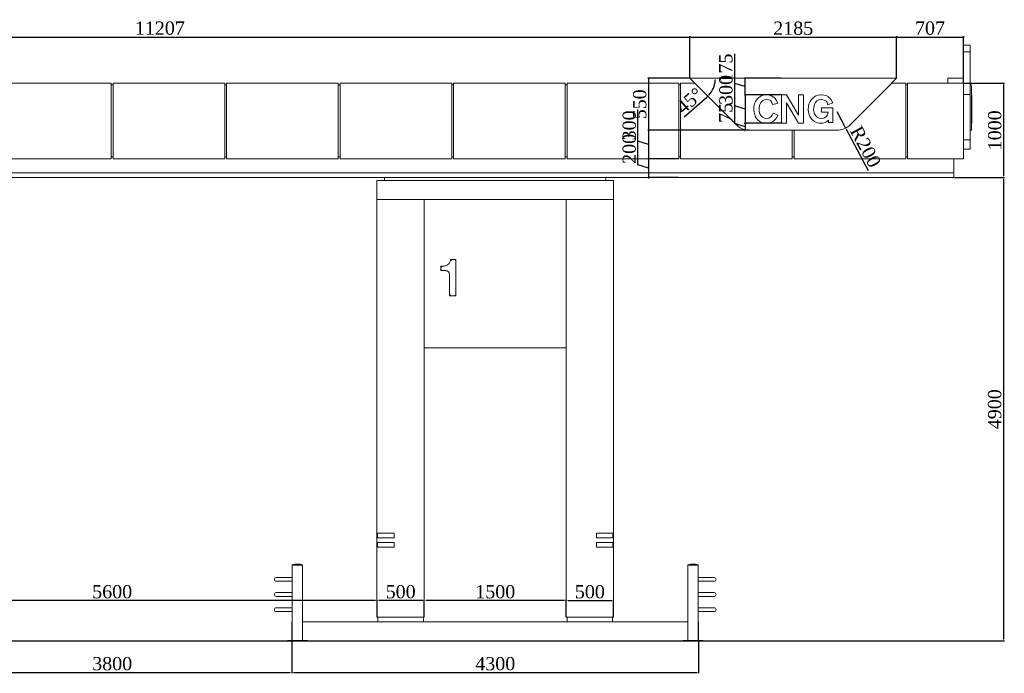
# Model space of a CAD drawing. Header units: feet. Extents: x 1854913 to 1946563, y 4620140 to 4662761.
# Tile 19 of 21: x 1932353 to 1942763, y 4630212 to 4637125. Entities that reach past the tile are written whole.
import ezdxf

# ---------------------------------------------------------------- set-up
doc = ezdxf.new("R2010")
doc.units = ezdxf.units.FT
doc.header["$MEASUREMENT"] = 0
doc.header["$PDMODE"] = 98
doc.header["$PDSIZE"] = 0.3
doc.styles.get("Standard").update_dxf_attribs({"font": 'times.ttf'})
doc.dimstyles.new('ISO-25', dxfattribs={"dimscale": 7, "dimtxt": 20, "dimasz": 2.5, "dimexe": 1.25, "dimexo": 0.625, "dimgap": 3, "dimtad": 1, "dimdec": 0, "dimtxsty": 'Standard', "dimcen": 2.5, "dimadec": 0, "dimazin": 0, "dimtfac": 1, "dimtdec": 0, "dimtmove": 0, "dimatfit": 3, "dimfxl": 1.25, "dimarcsym": 0})

# ---------------------------------------------------------------- blocks, each defined once
blk = doc.blocks.new('A$C1d95d7e1')
at = {"color": 0, "linetype": 'Continuous', "lineweight": 0, "extrusion": (0, 1, 0)}
for p, q in [((42261, -10834), (42331, -10834)), ((42261, -10904), (42331, -10904)), ((33251, -11234), (32071, -11234)), ((33251, -11234), (33251, -12034)), ((33271, -11234), (33271, -12034)), ((33271, -11234), (34451, -11234)), ((34451, -12034), (34451, -11234)), ((34471, -11234), (34471, -12034)), ((34471, -11234), (35651, -11234)), ((35651, -12034), (35651, -11234)), ((35671, -11234), (35671, -12034)), ((35671, -11234), (36851, -11234)), ((36851, -12034), (36851, -11234)), ((36871, -11234), (36871, -12034)), ((36871, -11234), (38051, -11234)), ((38051, -12034), (38051, -11234)), ((38071, -11234), (38071, -12034)), ((38071, -11234), (39251, -11234)), ((39251, -12034), (39251, -11234)), ((39271, -11234), (39271, -12034)), ((39271, -11234), (39419, -11234)), ((41554, -11184), (39369, -11184)), ((39469, -11284), (39369, -11184)), ((41554, -11184), (41454, -11284)), ((41504, -11234), (41651, -11234)), ((41651, -12034), (41651, -11234)), ((41671, -11234), (42261, -11234)), ((41671, -11234), (41671, -12034)), ((42096, -11184), (42246, -11184)), ((42096, -11234), (42096, -11184)), ((42261, -11234), (42261, -12034)), ((33271, -11254), (33251, -11254)), ((34451, -11254), (34471, -11254)), ((35651, -11254), (35671, -11254)), ((36851, -11254), (36871, -11254)), ((38051, -11254), (38071, -11254)), ((39251, -11254), (39271, -11254)), ((39469, -11284), (39860, -11675)), ((41063, -11675), (41454, -11284)), ((41651, -11254), (41671, -11254)), ((42346, -11284), (42346, -11675)), ((40064, -11428), (40053, -11451)), ((40077, -11407), (40064, -11428)), ((40080, -11403), (40077, -11407)), ((40099, -11386), (40080, -11403)), ((40120, -11372), (40099, -11386)), ((40108, -11462), (40120, -11440)), ((40124, -11370), (40120, -11372)), ((40120, -11440), (40135, -11423)), ((40147, -11362), (40124, -11370)), ((40135, -11423), (40156, -11412)), ((40172, -11359), (40147, -11362)), ((40156, -11412), (40181, -11409)), ((40181, -11359), (40172, -11359)), ((40207, -11361), (40181, -11359)), ((40181, -11409), (40202, -11411)), ((40202, -11411), (40223, -11423)), ((40231, -11368), (40207, -11361)), ((40223, -11423), (40236, -11438)), ((40251, -11379), (40231, -11368)), ((40236, -11438), (40243, -11462)), ((40243, -11462), (40295, -11449)), ((40255, -11382), (40251, -11379)), ((40272, -11398), (40255, -11382)), ((40284, -11418), (40272, -11398)), ((40294, -11443), (40284, -11418)), ((40295, -11449), (40294, -11443)), ((40390, -11359), (40339, -11359)), ((40339, -11359), (40339, -11659)), ((40516, -11573), (40390, -11359)), ((40390, -11659), (40390, -11445)), ((40390, -11445), (40391, -11445)), ((40391, -11445), (40517, -11659)), ((40569, -11359), (40517, -11359)), ((40517, -11359), (40517, -11573)), ((40569, -11659), (40569, -11359)), ((40641, -11428), (40631, -11451)), ((40655, -11407), (40641, -11428)), ((40658, -11403), (40655, -11407)), ((40676, -11386), (40658, -11403)), ((40697, -11372), (40676, -11386)), ((40685, -11462), (40697, -11440)), ((40702, -11370), (40697, -11372)), ((40697, -11440), (40712, -11423)), ((40724, -11362), (40702, -11370)), ((40712, -11423), (40733, -11412)), ((40750, -11359), (40724, -11362)), ((40733, -11412), (40758, -11409)), ((40758, -11359), (40750, -11359)), ((40785, -11361), (40758, -11359)), ((40758, -11409), (40765, -11409)), ((40765, -11409), (40790, -11414)), ((40808, -11367), (40785, -11361)), ((40790, -11414), (40809, -11427)), ((40830, -11378), (40808, -11367)), ((40809, -11427), (40819, -11439)), ((40819, -11439), (40829, -11463)), ((40829, -11463), (40880, -11443)), ((40832, -11380), (40830, -11378)), ((40850, -11395), (40832, -11380)), ((40865, -11415), (40850, -11395)), ((40878, -11438), (40865, -11415)), ((40880, -11443), (40878, -11438)), ((42261, -11354), (42331, -11354)), ((42346, -11358), (42351, -11358)), ((42346, -11359), (42351, -11359)), ((42346, -11434), (42351, -11434)), ((42351, -11359), (42351, -11358)), ((42351, -11369), (42351, -11359)), ((42351, -11434), (42351, -11369)), ((42351, -11434), (42351, -11436)), ((42351, -11436), (42351, -11460)), ((40046, -11483), (40044, -11509)), ((40044, -11509), (40044, -11517)), ((40044, -11517), (40047, -11542)), ((40051, -11459), (40046, -11483)), ((40047, -11542), (40054, -11570)), ((40053, -11451), (40051, -11459)), ((40100, -11496), (40105, -11471)), ((40100, -11509), (40100, -11496)), ((40102, -11535), (40100, -11509)), ((40109, -11559), (40102, -11535)), ((40105, -11471), (40108, -11462)), ((40250, -11551), (40240, -11574)), ((40298, -11573), (40250, -11551)), ((40623, -11483), (40621, -11509)), ((40621, -11509), (40621, -11517)), ((40621, -11517), (40624, -11542)), ((40628, -11459), (40623, -11483)), ((40624, -11542), (40631, -11570)), ((40631, -11451), (40628, -11459)), ((40677, -11509), (40678, -11496)), ((40680, -11535), (40677, -11509)), ((40678, -11496), (40682, -11471)), ((40687, -11559), (40680, -11535)), ((40682, -11471), (40685, -11462)), ((40880, -11495), (40760, -11495)), ((40760, -11495), (40760, -11543)), ((40760, -11543), (40831, -11543)), ((40831, -11545), (40825, -11569)), ((40831, -11543), (40831, -11545)), ((40880, -11651), (40880, -11495)), ((42346, -11460), (42351, -11460)), ((42351, -11471), (42351, -11460)), ((42351, -11523), (42351, -11471)), ((42351, -11607), (42351, -11523)), ((40054, -11570), (40064, -11594)), ((40064, -11594), (40078, -11614)), ((40078, -11614), (40090, -11627)), ((40090, -11627), (40109, -11641)), ((40120, -11577), (40109, -11559)), ((40109, -11641), (40130, -11651)), ((40136, -11595), (40120, -11577)), ((40130, -11651), (40154, -11657)), ((40157, -11606), (40136, -11595)), ((40154, -11657), (40181, -11659)), ((40181, -11609), (40157, -11606)), ((40205, -11605), (40181, -11609)), ((40182, -11659), (40209, -11656)), ((40225, -11593), (40205, -11605)), ((40209, -11656), (40232, -11649)), ((40240, -11574), (40225, -11593)), ((40232, -11649), (40252, -11638)), ((40252, -11638), (40256, -11635)), ((40256, -11635), (40272, -11619)), ((40272, -11619), (40287, -11599)), ((40287, -11599), (40298, -11573)), ((40517, -11573), (40516, -11573)), ((40631, -11570), (40641, -11594)), ((40641, -11594), (40655, -11614)), ((40655, -11614), (40668, -11627)), ((40668, -11627), (40686, -11641)), ((40686, -11641), (40708, -11651)), ((40697, -11577), (40687, -11559)), ((40713, -11595), (40697, -11577)), ((40708, -11651), (40732, -11657)), ((40734, -11606), (40713, -11595)), ((40732, -11657), (40758, -11659)), ((40758, -11609), (40734, -11606)), ((40783, -11605), (40758, -11609)), ((40758, -11659), (40773, -11657)), ((40773, -11657), (40798, -11651)), ((40786, -11604), (40783, -11605)), ((40807, -11592), (40786, -11604)), ((40798, -11651), (40814, -11643)), ((40809, -11590), (40807, -11592)), ((40824, -11571), (40809, -11590)), ((40814, -11643), (40833, -11627)), ((40825, -11569), (40824, -11571)), ((40833, -11627), (40833, -11651)), ((40833, -11651), (40880, -11651)), ((42351, -11639), (42351, -11607)), ((42351, -11659), (42351, -11639)), ((40921, -11734), (40002, -11734)), ((40181, -11659), (40182, -11659)), ((40339, -11659), (40390, -11659)), ((40451, -12034), (40451, -11734)), ((40471, -11734), (40471, -12034)), ((40517, -11659), (40569, -11659)), ((42331, -11734), (42346, -11734)), ((42346, -11659), (42351, -11659)), ((42346, -11734), (42346, -11675)), ((42261, -11834), (42331, -11834)), ((42331, -11934), (42331, -11834)), ((42261, -11934), (42331, -11934)), ((42261, -11934), (42331, -11934)), ((42331, -11934), (42331, -11934)), ((42331, -11934), (42331, -11934)), ((32071, -12034), (33251, -12034)), ((33271, -12014), (33251, -12014)), ((34451, -12034), (33271, -12034)), ((34471, -12014), (34451, -12014)), ((35651, -12034), (34471, -12034)), ((35671, -12014), (35651, -12014)), ((36851, -12034), (35671, -12034)), ((36871, -12014), (36851, -12014)), ((38051, -12034), (36871, -12034)), ((38071, -12014), (38051, -12014)), ((39251, -12034), (38071, -12034)), ((39271, -12014), (39251, -12014)), ((40451, -12034), (39271, -12034)), ((40471, -12014), (40451, -12014)), ((41651, -12034), (40471, -12034)), ((41671, -12014), (41651, -12014)), ((42261, -12034), (41671, -12034)), ((42161, -12034), (42161, -12184)), ((24361, -12184), (42161, -12184)), ((24361, -12184), (42161, -12184)), ((42161, -12234), (24361, -12234)), ((38561, -12264), (36061, -12264)), ((36061, -12264), (36061, -12464)), ((36141, -12264), (36141, -12234)), ((38481, -12264), (38481, -12234)), ((38561, -12264), (38561, -12464)), ((42161, -12184), (42161, -12234)), ((38561, -12464), (36061, -12464)), ((36061, -12884), (36061, -12464)), ((36561, -12464), (36561, -12884)), ((38061, -12884), (38061, -12464)), ((38561, -12464), (38561, -12884)), ((36061, -12884), (36061, -15994)), ((36561, -12884), (36561, -16884)), ((38061, -16884), (38061, -12884)), ((38561, -12884), (38561, -15994)), ((36896, -13102), (36840, -13102)), ((36896, -13102), (36886, -13112)), ((36896, -13484), (36896, -13102)), ((36746, -13172), (36735, -13172)), ((36735, -13172), (36745, -13182)), ((36735, -13172), (36735, -13218)), ((36735, -13218), (36745, -13208)), ((36735, -13218), (36790, -13218)), ((36827, -13256), (36827, -13484)), ((36827, -13484), (36837, -13474)), ((36827, -13484), (36896, -13484)), ((36896, -13484), (36886, -13474)), ((38061, -14034), (36561, -14034)), ((36241, -15994), (36061, -15994)), ((36061, -15994), (36061, -16044)), ((36066, -15994), (36066, -16044)), ((36241, -16044), (36241, -15994)), ((38381, -16044), (38381, -15994)), ((38561, -15994), (38381, -15994)), ((38556, -15994), (38556, -16044)), ((38561, -16044), (38561, -15994)), ((36061, -16044), (36241, -16044)), ((36061, -16044), (36061, -16094)), ((36241, -16094), (36061, -16094)), ((36061, -16094), (36061, -16144)), ((36066, -16094), (36066, -16144)), ((36241, -16144), (36241, -16094)), ((38381, -16044), (38561, -16044)), ((38381, -16094), (38381, -16144)), ((38561, -16094), (38381, -16094)), ((38556, -16094), (38556, -16144)), ((38561, -16044), (38561, -16094)), ((38561, -16144), (38561, -16094)), ((36061, -16144), (36241, -16144)), ((36061, -16144), (36061, -16884)), ((38381, -16144), (38561, -16144)), ((38561, -16144), (38561, -16884)), ((35275, -16331), (35165, -16331)), ((35165, -16332), (35165, -16331)), ((35275, -16332), (35165, -16332)), ((35259, -16334), (35165, -16334)), ((35165, -17129), (35165, -16334)), ((35168, -16334), (35168, -16332)), ((35275, -16334), (35259, -16334)), ((35272, -16334), (35272, -16332)), ((35275, -16332), (35275, -16331)), ((35275, -17129), (35275, -16334)), ((39347, -16331), (39457, -16331)), ((39347, -16331), (39347, -16332)), ((39347, -16332), (39457, -16332)), ((39347, -16334), (39363, -16334)), ((39347, -16334), (39347, -17129)), ((39350, -16332), (39350, -16334)), ((39363, -16334), (39457, -16334)), ((39454, -16332), (39454, -16334)), ((39457, -16331), (39457, -16332)), ((39457, -16334), (39457, -17129)), ((35165, -16464), (34996, -16464)), ((34996, -16504), (35165, -16504)), ((39626, -16464), (39457, -16464)), ((39457, -16504), (39626, -16504)), ((35165, -16624), (34996, -16624)), ((39626, -16624), (39457, -16624)), ((34996, -16664), (35165, -16664)), ((39457, -16664), (39626, -16664)), ((35165, -16784), (34996, -16784)), ((34996, -16824), (35165, -16824)), ((39626, -16784), (39457, -16784)), ((39457, -16824), (39626, -16824)), ((35161, -16934), (35165, -16934)), ((35161, -16934), (35161, -17129)), ((35275, -16934), (35761, -16934)), ((38861, -16934), (35761, -16934)), ((36561, -16884), (36061, -16884)), ((36071, -16934), (36071, -16884)), ((36551, -16934), (36551, -16884)), ((38561, -16884), (38061, -16884)), ((38071, -16934), (38071, -16884)), ((38551, -16934), (38551, -16884)), ((38861, -16934), (39347, -16934)), ((39457, -16934), (39461, -16934)), ((39461, -16934), (39461, -17129)), ((35115, -17129), (35325, -17129)), ((35115, -17129), (35115, -17134)), ((35115, -17134), (35325, -17134)), ((35325, -17129), (35325, -17134)), ((35325, -17134), (35761, -17134)), ((38861, -17134), (35761, -17134)), ((38861, -17134), (39297, -17134)), ((39507, -17129), (39297, -17129)), ((39297, -17134), (39297, -17129)), ((39507, -17134), (39297, -17134)), ((39507, -17134), (39507, -17129))]:
    blk.add_line(p, q, dxfattribs=at)
at = {"lineweight": 30}
blk.add_lwpolyline([(24311, -17134), (42211, -17134)], dxfattribs=at)
at = {"color": 0, "linetype": 'Continuous', "lineweight": 0, "extrusion": (0, 0, -1)}
for centre, radius, start, end in [((-42246, -11284), 100, 90, 98.6269), ((-42246, -11284), 100, 148.2117, 180), ((-36766, -13095), 73.7, 185.0063, 253.9286), ((-36746, -13025), 147, 253.9286, 270), ((-36790, -13256), 37.5, 90, 180), ((-35220, -16507), 185, 72.7047, 107.2953), ((-39402, -16507), 185, 72.7047, 107.2953), ((-34996, -16484), 20, 270, 90), ((-39626, -16484), 20, 90, 270), ((-34996, -16644), 20, 270, 90), ((-39626, -16644), 20, 90, 270), ((-34996, -16804), 20, 270, 90), ((-39626, -16804), 20, 90, 270)]:
    blk.add_arc(centre, radius, start, end, dxfattribs=at)
at = {"color": 0, "linetype": 'Continuous', "lineweight": 0}
for centre, start, end in [((40002, -11534), 225, 270), ((40921, -11534), 270, 315)]:
    blk.add_arc(centre, 200, start, end, dxfattribs=at)
for points, weights, knots in [([(42261, -10834), (42261, -10834), (42261, -10839), (42261, -10850), (42261, -10864)], [0.903578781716, 0.889422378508, 1, 0.803944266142, 1], [7.727312, 7.727312, 7.727312, 8.445747, 8.445747, 9.719543, 9.719543, 9.719543]), ([(42261, -10904), (42261, -10904), (42261, -10904), (42261, -10904), (42261, -10904), (42261, -11025), (42261, -11109), (42261, -11157), (42261, -11227), (42261, -11231), (42261, -11234)], [0.917855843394, 0.924272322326, 1, 0.834523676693, 1, 0.892644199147, 1, 0.920263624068, 1, 0.996029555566, 0.992454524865], [3.567416, 3.567416, 3.567416, 4.101502, 4.101502, 5.268559, 5.268559, 6.203796, 6.203796, 7.007882, 7.007882, 7.047921, 7.047921, 7.047921])]:
    blk.add_rational_spline(points, weights, degree=2, knots=knots, dxfattribs=at)
blk.add_rational_spline([(42261, -10864), (42261, -10883), (42261, -10904)], [1, 0.980617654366, 0.966329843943], degree=2, dxfattribs=at)
for points, knots in [([(42331, -10834), (42331, -10834), (42331, -10834), (42331, -10834), (42331, -10835), (42331, -10837), (42331, -10839), (42331, -10843), (42331, -10845), (42331, -10850), (42331, -10853), (42331, -10859), (42331, -10861), (42331, -10864)], [-42.882569, -42.882569, -42.882569, -42.882569, -42.05044, -42.05044, -33.492871, -33.492871, -25.11128, -25.11128, -16.96365, -16.96365, -8.501115, -8.501115, 0, 0, 0, 0]), ([(42331, -10904), (42331, -10904), (42331, -10904), (42331, -10904), (42331, -10904), (42331, -10904), (42331, -10904), (42331, -10904), (42331, -10904), (42331, -10904), (42331, -10904), (42331, -10908), (42331, -10912), (42331, -10924), (42331, -10932), (42331, -10970), (42331, -11001), (42331, -11059), (42331, -11085), (42331, -11109), (42331, -11109), (42331, -11112), (42331, -11113), (42331, -11129), (42331, -11147), (42331, -11187), (42331, -11209), (42331, -11252), (42331, -11273), (42331, -11313), (42331, -11331), (42331, -11346)], [-510.355088, -510.355088, -510.355088, -510.355088, -510.143517, -510.143517, -509.534846, -509.534846, -508.954671, -508.954671, -508.352326, -508.352326, -507.227335, -507.227335, -494.831263, -494.831263, -470.117036, -470.117036, -370.728115, -370.728115, -269.051614, -269.051614, -262.945155, -262.945155, -258.602221, -258.602221, -194.832952, -194.832952, -129.120568, -129.120568, -65.485114, -65.485114, 0, 0, 0, 0]), ([(42331, -11346), (42331, -11348), (42331, -11350), (42331, -11352), (42331, -11353), (42331, -11354)], [-16.557237, -16.557237, -16.557237, -16.557237, -8.278618, -8.278618, 0, 0, 0, 0]), ([(42331, -11354), (42331, -11389), (42331, -11426), (42331, -11476), (42331, -11484), (42331, -11496), (42331, -11506), (42331, -11551), (42331, -11589), (42331, -11665), (42331, -11703), (42331, -11772), (42331, -11802), (42331, -11827), (42331, -11827), (42331, -11827), (42331, -11827), (42331, -11828), (42331, -11829), (42331, -11832), (42331, -11833), (42331, -11834), (42331, -11834), (42331, -11834)], [-3532.598961, -3532.598961, -3532.598961, -3532.598961, -3187.564884, -3187.564884, -3102.18954, -3102.18954, -2868.30288, -2868.30288, -1965.730116, -1965.730116, -1028.305041, -1028.305041, -86.179929, -86.179929, -85.389041, -85.389041, -82.877839, -82.877839, -77.874731, -77.874731, -57.841162, -57.841162, -50.679869, -50.679869, -50.679869, -50.679869]), ([(36848, -13112), (36848, -13112), (36848, -13112), (36847, -13111), (36847, -13110), (36845, -13108), (36844, -13107), (36843, -13105), (36842, -13104), (36841, -13103), (36840, -13103), (36840, -13102), (36840, -13102), (36840, -13102)], [-0.005663, -0.005663, -0.005663, -0.005663, 0, 0, 3.935442, 3.935442, 7.779508, 7.779508, 12.097227, 12.097227, 15.424738, 15.424738, 18.36786, 18.36786, 18.36786, 18.36786])]:
    blk.add_open_spline(points, degree=3, knots=knots, dxfattribs=at)
blk.add_open_spline([(42331, -10864), (42331, -10877), (42331, -10890), (42331, -10904)], degree=3, dxfattribs=at)
blk = doc.blocks.new('_DotSmall')
at = {"color": 0, "linetype": 'ByBlock', "lineweight": 40, "const_width": 0.5}
blk.add_lwpolyline([(-0.0625, 0, 1), (0.0625, 0, 1)], format="xyb", close=True, dxfattribs=at)
blk = doc.blocks.new('*D5695')
at = {"color": 0, "lineweight": -2, "transparency": 16777216}
for p, q in [((1928231, 4635760), (1928231, 4636951)), ((1928231, 4636942), (1939438, 4636942)), ((1939438, 4636510), (1939438, 4636951))]:
    blk.add_line(p, q, dxfattribs=at)
at = {"layer": 'Defpoints', "color": 0, "lineweight": 5, "transparency": 16777216}
for p in [(1939438, 4636942), (1939438, 4636505), (1928231, 4635755)]:
    blk.add_point(p, dxfattribs=at)
at = {"color": 0, "lineweight": -2, "transparency": 16777216, "xscale": 35, "yscale": 35, "zscale": 35, "rotation": 180}
blk.add_blockref('_DotSmall', (1928231, 4636942), dxfattribs=at)
at = {"color": 0, "lineweight": -2, "transparency": 16777216, "xscale": 35, "yscale": 35, "zscale": 35}
blk.add_blockref('_DotSmall', (1939438, 4636942), dxfattribs=at)
at = {"color": 0, "lineweight": 5, "transparency": 16777216, "insert": (1933835, 4637035), "char_height": 140, "attachment_point": 5}
blk.add_mtext('11207', dxfattribs=at)
blk = doc.blocks.new('*D5696')
at = {"color": 0, "lineweight": -2, "transparency": 16777216}
for p, q in [((1939438, 4636510), (1939438, 4636951)), ((1939438, 4636942), (1941624, 4636942)), ((1941624, 4636510), (1941624, 4636951))]:
    blk.add_line(p, q, dxfattribs=at)
at = {"layer": 'Defpoints', "color": 0, "lineweight": 5, "transparency": 16777216}
for p in [(1941624, 4636942), (1939438, 4636505), (1941624, 4636505)]:
    blk.add_point(p, dxfattribs=at)
at = {"color": 0, "lineweight": -2, "transparency": 16777216, "xscale": 35, "yscale": 35, "zscale": 35, "rotation": 180}
blk.add_blockref('_DotSmall', (1939438, 4636942), dxfattribs=at)
at = {"color": 0, "lineweight": -2, "transparency": 16777216, "xscale": 35, "yscale": 35, "zscale": 35}
blk.add_blockref('_DotSmall', (1941624, 4636942), dxfattribs=at)
at = {"color": 0, "lineweight": 5, "transparency": 16777216, "insert": (1940531, 4637034), "char_height": 140, "attachment_point": 5}
blk.add_mtext('2185', dxfattribs=at)
blk = doc.blocks.new('*D5697')
at = {"color": 0, "lineweight": -2, "transparency": 16777216}
for p, q in [((1941624, 4636510), (1941624, 4636951)), ((1941624, 4636942), (1942331, 4636942)), ((1942331, 4636460), (1942331, 4636951))]:
    blk.add_line(p, q, dxfattribs=at)
at = {"layer": 'Defpoints', "color": 0, "lineweight": 5, "transparency": 16777216}
for p in [(1942331, 4636942), (1941624, 4636505), (1942331, 4636455)]:
    blk.add_point(p, dxfattribs=at)
at = {"color": 0, "lineweight": -2, "transparency": 16777216, "xscale": 35, "yscale": 35, "zscale": 35, "rotation": 180}
blk.add_blockref('_DotSmall', (1941624, 4636942), dxfattribs=at)
at = {"color": 0, "lineweight": -2, "transparency": 16777216, "xscale": 35, "yscale": 35, "zscale": 35}
blk.add_blockref('_DotSmall', (1942331, 4636942), dxfattribs=at)
at = {"color": 0, "lineweight": 5, "transparency": 16777216, "insert": (1941977, 4637035), "char_height": 140, "attachment_point": 5}
blk.add_mtext('707', dxfattribs=at)
blk = doc.blocks.new('*D5698')
at = {"color": 0, "lineweight": -2, "transparency": 16777216}
for p, q in [((1939434, 4636505), (1938993, 4636505)), ((1939002, 4636505), (1939002, 4635955)), ((1940067, 4635955), (1938993, 4635955))]:
    blk.add_line(p, q, dxfattribs=at)
at = {"layer": 'Defpoints', "color": 0, "lineweight": 5, "transparency": 16777216}
for p in [(1939438, 4636505), (1939002, 4635955), (1940071, 4635955)]:
    blk.add_point(p, dxfattribs=at)
at = {"color": 0, "lineweight": -2, "transparency": 16777216, "xscale": 35, "yscale": 35, "zscale": 35}
for p, rotation in [((1939002, 4636505), 90), ((1939002, 4635955), 270)]:
    blk.add_blockref('_DotSmall', p, dxfattribs=dict(at, rotation=rotation))
at = {"color": 0, "lineweight": 5, "transparency": 16777216, "insert": (1938909, 4636230), "char_height": 140, "attachment_point": 5, "rotation": 90}
blk.add_mtext('550', dxfattribs=at)
blk = doc.blocks.new('*D5699')
at = {"color": 0, "lineweight": -2, "transparency": 16777216}
for p, q in [((1938890, 4635839), (1938890, 4636175)), ((1940067, 4635955), (1938993, 4635955)), ((1939002, 4635955), (1939002, 4635655)), ((1939002, 4635805), (1938890, 4635839)), ((1939317, 4635655), (1938993, 4635655))]:
    blk.add_line(p, q, dxfattribs=at)
at = {"layer": 'Defpoints', "color": 0, "lineweight": 5, "transparency": 16777216}
for p in [(1940071, 4635955), (1939002, 4635655), (1939321, 4635655)]:
    blk.add_point(p, dxfattribs=at)
at = {"color": 0, "lineweight": -2, "transparency": 16777216, "xscale": 35, "yscale": 35, "zscale": 35}
for p, rotation in [((1939002, 4635955), 90), ((1939002, 4635655), 270)]:
    blk.add_blockref('_DotSmall', p, dxfattribs=dict(at, rotation=rotation))
at = {"color": 0, "lineweight": 5, "transparency": 16777216, "insert": (1938798, 4636007), "char_height": 140, "attachment_point": 5, "rotation": 90}
blk.add_mtext('300', dxfattribs=at)
blk = doc.blocks.new('*D5700')
at = {"color": 0, "lineweight": -2, "transparency": 16777216}
for p, q in [((1938890, 4635589), (1938890, 4635929)), ((1939002, 4635555), (1938890, 4635589)), ((1939317, 4635655), (1938993, 4635655)), ((1939002, 4635655), (1939002, 4635455)), ((1939317, 4635455), (1938993, 4635455))]:
    blk.add_line(p, q, dxfattribs=at)
at = {"layer": 'Defpoints', "color": 0, "lineweight": 5, "transparency": 16777216}
for p in [(1939321, 4635655), (1939002, 4635455), (1939321, 4635455)]:
    blk.add_point(p, dxfattribs=at)
at = {"color": 0, "lineweight": -2, "transparency": 16777216, "xscale": 35, "yscale": 35, "zscale": 35}
for p, rotation in [((1939002, 4635655), 90), ((1939002, 4635455), 270)]:
    blk.add_blockref('_DotSmall', p, dxfattribs=dict(at, rotation=rotation))
at = {"color": 0, "lineweight": 5, "transparency": 16777216, "insert": (1938798, 4635759), "char_height": 140, "attachment_point": 5, "rotation": 90}
blk.add_mtext('200', dxfattribs=at)
blk = doc.blocks.new('*D5701')
at = {"color": 0, "lineweight": -2, "transparency": 16777216}
for p, q in [((1939912, 4636214), (1939912, 4636550)), ((1940404, 4636330), (1940015, 4636330)), ((1940023, 4636330), (1940023, 4636030)), ((1940023, 4636180), (1939912, 4636214)), ((1940404, 4636030), (1940015, 4636030))]:
    blk.add_line(p, q, dxfattribs=at)
at = {"layer": 'Defpoints', "color": 0, "lineweight": 5, "transparency": 16777216}
for p in [(1940408, 4636330), (1940023, 4636030), (1940408, 4636030)]:
    blk.add_point(p, dxfattribs=at)
at = {"color": 0, "lineweight": -2, "transparency": 16777216, "xscale": 35, "yscale": 35, "zscale": 35}
for p, rotation in [((1940023, 4636330), 90), ((1940023, 4636030), 270)]:
    blk.add_blockref('_DotSmall', p, dxfattribs=dict(at, rotation=rotation))
at = {"color": 0, "lineweight": 5, "transparency": 16777216, "insert": (1939820, 4636382), "char_height": 140, "attachment_point": 5, "rotation": 90}
blk.add_mtext('300', dxfattribs=at)
blk = doc.blocks.new('*D5704')
at = {"color": 0, "lineweight": -2, "transparency": 16777216}
for p, q in [((1939912, 4636451), (1939912, 4636765)), ((1940404, 4636505), (1940015, 4636505)), ((1940023, 4636330), (1940023, 4636505)), ((1940023, 4636418), (1939912, 4636451)), ((1940404, 4636330), (1940015, 4636330))]:
    blk.add_line(p, q, dxfattribs=at)
at = {"layer": 'Defpoints', "color": 0, "lineweight": 5, "transparency": 16777216}
for p in [(1940023, 4636505), (1940408, 4636505), (1940408, 4636330)]:
    blk.add_point(p, dxfattribs=at)
at = {"color": 0, "lineweight": -2, "transparency": 16777216, "xscale": 35, "yscale": 35, "zscale": 35}
for p, rotation in [((1940023, 4636505), 90), ((1940023, 4636330), 270)]:
    blk.add_blockref('_DotSmall', p, dxfattribs=dict(at, rotation=rotation))
at = {"color": 0, "lineweight": 5, "transparency": 16777216, "insert": (1939819, 4636608), "char_height": 140, "attachment_point": 5, "rotation": 90}
blk.add_mtext('175', dxfattribs=at)
blk = doc.blocks.new('*D5705')
at = {"color": 0, "lineweight": -2, "transparency": 16777216}
for p, q in [((1939912, 4636026), (1939912, 4636254)), ((1940023, 4635993), (1939912, 4636026)), ((1940404, 4636030), (1940015, 4636030)), ((1940023, 4636030), (1940023, 4635955)), ((1940067, 4635955), (1940015, 4635955))]:
    blk.add_line(p, q, dxfattribs=at)
at = {"layer": 'Defpoints', "color": 0, "lineweight": 5, "transparency": 16777216}
for p in [(1940408, 4636030), (1940023, 4635955), (1940071, 4635955)]:
    blk.add_point(p, dxfattribs=at)
at = {"color": 0, "lineweight": -2, "transparency": 16777216, "xscale": 35, "yscale": 35, "zscale": 35}
for p, rotation in [((1940023, 4636030), 90), ((1940023, 4635955), 270)]:
    blk.add_blockref('_DotSmall', p, dxfattribs=dict(at, rotation=rotation))
at = {"color": 0, "lineweight": 5, "transparency": 16777216, "insert": (1939819, 4636140), "char_height": 140, "attachment_point": 5, "rotation": 90}
blk.add_mtext('75', dxfattribs=at)
blk = doc.blocks.new('*D5706')
at = {"color": 0, "lineweight": -2, "transparency": 16777216}
blk.add_line((1939616, 4636303), (1939377, 4636094), dxfattribs=at)
for start, end in [(318.7303, 356.2697), (311.2697, 315)]:
    blk.add_arc((1939438, 4636505), 269, start, end, dxfattribs=at)
at = {"color": 0, "lineweight": 5, "transparency": 16777216}
for points in [[(1939704, 4636488), (1939710, 4636488), (1939707, 4636505)], [(1939643, 4636326), (1939638, 4636330), (1939629, 4636315)]]:
    blk.add_solid(points, dxfattribs=at)
at = {"layer": 'Defpoints', "color": 0, "lineweight": 5, "transparency": 16777216}
for p in [(1939438, 4636505), (1941624, 4636505), (1939538, 4636405), (1939698, 4636436), (1939930, 4636014)]:
    blk.add_point(p, dxfattribs=at)
at = {"color": 0, "lineweight": 5, "transparency": 16777216, "insert": (1939436, 4636268), "char_height": 140, "attachment_point": 5, "rotation": 41.2697}
blk.add_mtext('45°', dxfattribs=at)
blk = doc.blocks.new('*D5707')
at = {"color": 0, "lineweight": -2, "transparency": 16777216}
for p, q in [((1940991, 4636155), (1941085, 4635979)), ((1941328, 4635526), (1941094, 4635964))]:
    blk.add_line(p, q, dxfattribs=at)
at = {"color": 0, "lineweight": 5, "transparency": 16777216}
blk.add_solid([(1941096, 4635965), (1941091, 4635962), (1941085, 4635979)], dxfattribs=at)
at = {"layer": 'Defpoints', "color": 0, "lineweight": 5, "transparency": 16777216}
for p in [(1940991, 4636155), (1941085, 4635979)]:
    blk.add_point(p, dxfattribs=at)
at = {"color": 0, "lineweight": 5, "transparency": 16777216, "insert": (1941296, 4635781), "char_height": 140, "attachment_point": 5, "rotation": 298.2104}
blk.add_mtext('R200', dxfattribs=at)
blk = doc.blocks.new('*D5709')
at = {"color": 0, "lineweight": -2, "transparency": 16777216}
for p, q in [((1931431, 4630556), (1931431, 4630212)), ((1935231, 4630556), (1935231, 4630212)), ((1931449, 4630220), (1935214, 4630220))]:
    blk.add_line(p, q, dxfattribs=at)
at = {"color": 0, "lineweight": 5, "transparency": 16777216}
for points in [[(1931449, 4630223), (1931449, 4630218), (1931431, 4630220)], [(1935214, 4630223), (1935214, 4630218), (1935231, 4630220)]]:
    blk.add_solid(points, dxfattribs=at)
at = {"layer": 'Defpoints', "color": 0, "lineweight": 5, "transparency": 16777216}
for p in [(1931431, 4630560), (1935231, 4630560), (1935231, 4630220)]:
    blk.add_point(p, dxfattribs=at)
at = {"color": 0, "lineweight": 5, "transparency": 16777216, "insert": (1933331, 4630313), "char_height": 140, "attachment_point": 5}
blk.add_mtext('3800', dxfattribs=at)
blk = doc.blocks.new('*D5710')
at = {"color": 0, "lineweight": -2, "transparency": 16777216}
for p, q in [((1935231, 4630556), (1935231, 4630212)), ((1939531, 4630556), (1939531, 4630212)), ((1935249, 4630220), (1939514, 4630220))]:
    blk.add_line(p, q, dxfattribs=at)
at = {"color": 0, "lineweight": 5, "transparency": 16777216}
for points in [[(1935249, 4630223), (1935249, 4630218), (1935231, 4630220)], [(1939514, 4630223), (1939514, 4630218), (1939531, 4630220)]]:
    blk.add_solid(points, dxfattribs=at)
at = {"layer": 'Defpoints', "color": 0, "lineweight": 5, "transparency": 16777216}
for p in [(1935231, 4630560), (1939531, 4630560), (1939531, 4630220)]:
    blk.add_point(p, dxfattribs=at)
at = {"color": 0, "lineweight": 5, "transparency": 16777216, "insert": (1937381, 4630313), "char_height": 140, "attachment_point": 5}
blk.add_mtext('4300', dxfattribs=at)
blk = doc.blocks.new('*D5711')
at = {"color": 0, "lineweight": -2, "transparency": 16777216}
for p, q in [((1938131, 4630810), (1938131, 4630990)), ((1938149, 4630982), (1938614, 4630982)), ((1938631, 4630810), (1938631, 4630990))]:
    blk.add_line(p, q, dxfattribs=at)
at = {"color": 0, "lineweight": 5, "transparency": 16777216}
for points in [[(1938149, 4630985), (1938149, 4630979), (1938131, 4630982)], [(1938614, 4630985), (1938614, 4630979), (1938631, 4630982)]]:
    blk.add_solid(points, dxfattribs=at)
at = {"layer": 'Defpoints', "color": 0, "lineweight": 5, "transparency": 16777216}
for p in [(1938631, 4630982), (1938131, 4630805), (1938631, 4630805)]:
    blk.add_point(p, dxfattribs=at)
at = {"color": 0, "lineweight": 5, "transparency": 16777216, "insert": (1938381, 4631074), "char_height": 140, "attachment_point": 5}
blk.add_mtext('500', dxfattribs=at)
blk = doc.blocks.new('*D5712')
at = {"color": 0, "lineweight": -2, "transparency": 16777216}
for p, q in [((1936631, 4630810), (1936631, 4630990)), ((1938114, 4630982), (1936649, 4630982)), ((1938131, 4630810), (1938131, 4630990))]:
    blk.add_line(p, q, dxfattribs=at)
at = {"color": 0, "lineweight": 5, "transparency": 16777216}
for points in [[(1936649, 4630985), (1936649, 4630979), (1936631, 4630982)], [(1938114, 4630985), (1938114, 4630979), (1938131, 4630982)]]:
    blk.add_solid(points, dxfattribs=at)
at = {"layer": 'Defpoints', "color": 0, "lineweight": 5, "transparency": 16777216}
for p in [(1936631, 4630982), (1936631, 4630805), (1938131, 4630805)]:
    blk.add_point(p, dxfattribs=at)
at = {"color": 0, "lineweight": 5, "transparency": 16777216, "insert": (1937381, 4631074), "char_height": 140, "attachment_point": 5}
blk.add_mtext('1500', dxfattribs=at)
blk = doc.blocks.new('*D5713')
at = {"color": 0, "lineweight": -2, "transparency": 16777216}
for p, q in [((1936131, 4630810), (1936131, 4630990)), ((1936614, 4630982), (1936149, 4630982)), ((1936631, 4630810), (1936631, 4630990))]:
    blk.add_line(p, q, dxfattribs=at)
at = {"color": 0, "lineweight": 5, "transparency": 16777216}
for points in [[(1936149, 4630985), (1936149, 4630979), (1936131, 4630982)], [(1936614, 4630985), (1936614, 4630979), (1936631, 4630982)]]:
    blk.add_solid(points, dxfattribs=at)
at = {"layer": 'Defpoints', "color": 0, "lineweight": 5, "transparency": 16777216}
for p in [(1936131, 4630982), (1936131, 4630805), (1936631, 4630805)]:
    blk.add_point(p, dxfattribs=at)
at = {"color": 0, "lineweight": 5, "transparency": 16777216, "insert": (1936381, 4631074), "char_height": 140, "attachment_point": 5}
blk.add_mtext('500', dxfattribs=at)
blk = doc.blocks.new('*D5714')
at = {"color": 0, "lineweight": -2, "transparency": 16777216}
for p, q in [((1930531, 4630810), (1930531, 4630990)), ((1936114, 4630982), (1930549, 4630982)), ((1936131, 4630810), (1936131, 4630990))]:
    blk.add_line(p, q, dxfattribs=at)
at = {"color": 0, "lineweight": 5, "transparency": 16777216}
for points in [[(1930549, 4630985), (1930549, 4630979), (1930531, 4630982)], [(1936114, 4630985), (1936114, 4630979), (1936131, 4630982)]]:
    blk.add_solid(points, dxfattribs=at)
at = {"layer": 'Defpoints', "color": 0, "lineweight": 5, "transparency": 16777216}
for p in [(1930531, 4630982), (1930531, 4630805), (1936131, 4630805)]:
    blk.add_point(p, dxfattribs=at)
at = {"color": 0, "lineweight": 5, "transparency": 16777216, "insert": (1933331, 4631074), "char_height": 140, "attachment_point": 5}
blk.add_mtext('5600', dxfattribs=at)
blk = doc.blocks.new('*D5718')
at = {"color": 0, "lineweight": -2, "transparency": 16777216}
for p, q in [((1942335, 4636455), (1942763, 4636455)), ((1942754, 4636438), (1942754, 4635473)), ((1942235, 4635455), (1942763, 4635455))]:
    blk.add_line(p, q, dxfattribs=at)
at = {"color": 0, "lineweight": 5, "transparency": 16777216}
for points in [[(1942751, 4636438), (1942757, 4636438), (1942754, 4636455)], [(1942751, 4635473), (1942757, 4635473), (1942754, 4635455)]]:
    blk.add_solid(points, dxfattribs=at)
at = {"layer": 'Defpoints', "color": 0, "lineweight": 5, "transparency": 16777216}
for p in [(1942331, 4636455), (1942231, 4635455), (1942754, 4635455)]:
    blk.add_point(p, dxfattribs=at)
at = {"color": 0, "lineweight": 5, "transparency": 16777216, "insert": (1942662, 4635955), "char_height": 140, "attachment_point": 5, "rotation": 90}
blk.add_mtext('1000', dxfattribs=at)
blk = doc.blocks.new('*D5719')
at = {"color": 0, "lineweight": -2, "transparency": 16777216}
for p, q in [((1942235, 4635455), (1942763, 4635455)), ((1942754, 4635438), (1942754, 4630573)), ((1942235, 4630555), (1942763, 4630555))]:
    blk.add_line(p, q, dxfattribs=at)
at = {"color": 0, "lineweight": 5, "transparency": 16777216}
for points in [[(1942751, 4635438), (1942757, 4635438), (1942754, 4635455)], [(1942751, 4630573), (1942757, 4630573), (1942754, 4630555)]]:
    blk.add_solid(points, dxfattribs=at)
at = {"layer": 'Defpoints', "color": 0, "lineweight": 5, "transparency": 16777216}
for p in [(1942231, 4635455), (1942231, 4630555), (1942754, 4630555)]:
    blk.add_point(p, dxfattribs=at)
at = {"color": 0, "lineweight": 5, "transparency": 16777216, "insert": (1942661, 4633005), "char_height": 140, "attachment_point": 5, "rotation": 90}
blk.add_mtext('4900', dxfattribs=at)

msp = doc.modelspace()

# ---------------------------------------------------------------- block references
msp.add_blockref('A$C1d95d7e1', (1900069.6, 4647689))

# ---------------------------------------------------------------- dimensions: what is measured, and where the dimension line sits
at = {"color": 5, "lineweight": 5}
for base, p1, p2, override, picture, middle in [((1939438.4514, 4636942.1636), (1928231.0231, 4635755.2609), (1939438.4514, 4636505.2609), {"dimasz": 5, "dimblk1": 'DotSmall', "dimblk2": 'DotSmall', "dimsah": 1, "dimtmove": 1}, '*D5695', (1933834.7373, 4637034.5767)), ((1941623.6, 4636942.2), (1939438.5, 4636505.3), (1941623.6, 4636505.3), {"dimasz": 5, "dimblk1": 'DotSmall', "dimblk2": 'DotSmall', "dimsah": 1, "dimtmove": 1}, '*D5696', (1940531, 4637034.4)), ((1942331, 4636942.2), (1941623.6, 4636505.3), (1942331, 4636455.3), {"dimasz": 5, "dimblk1": 'DotSmall', "dimblk2": 'DotSmall', "dimsah": 1, "dimtmove": 1}, '*D5697', (1941977.3, 4637034.6)), ((1930531, 4630981.7), (1936131, 4630805.3), (1930531, 4630805.3), {"dimscale": 7, "dimtmove": 1}, '*D5714', (1933331, 4631073.9)), ((1936131, 4630981.7), (1936631, 4630805.3), (1936131, 4630805.3), {"dimscale": 7, "dimtmove": 1}, '*D5713', (1936381, 4631073.9)), ((1936631, 4630981.7), (1938131, 4630805.3), (1936631, 4630805.3), {"dimscale": 7, "dimtmove": 1}, '*D5712', (1937381, 4631073.9)), ((1938631, 4630981.7), (1938131, 4630805.3), (1938631, 4630805.3), {"dimscale": 7, "dimtmove": 1}, '*D5711', (1938381, 4631073.9)), ((1935231, 4630220.5), (1931431, 4630560.3), (1935231, 4630560.3), {"dimscale": 7, "dimtmove": 1}, '*D5709', (1933331, 4630312.7)), ((1939531, 4630220.5), (1935231, 4630560.3), (1939531, 4630560.3), {"dimscale": 7, "dimtmove": 1}, '*D5710', (1937381, 4630312.7))]:
    dim = msp.add_linear_dim(base=base, p1=p1, p2=p2, dimstyle='ISO-25', override=override, dxfattribs=at)
    dim.commit()
    dim.dimension.update_dxf_attribs({"geometry": picture, "text_midpoint": middle})
for base, p1, p2, angle, override, picture, middle in [((1940023.4, 4636505.3), (1940408.2, 4636330.2), (1940408.2, 4636505.3), 270, {"dimasz": 5, "dimblk1": 'DotSmall', "dimblk2": 'DotSmall', "dimsah": 1, "dimtmove": 1}, '*D5704', (1939819.3, 4636472.2)), ((1939001.5, 4635955.3), (1939438.5, 4636505.3), (1940071.3, 4635955.3), 270, {"dimasz": 5, "dimblk1": 'DotSmall', "dimblk2": 'DotSmall', "dimsah": 1, "dimtmove": 1}, '*D5698', (1938909.3, 4636230.3)), ((1940023.4, 4636030.3), (1940408.2, 4636330.2), (1940408.2, 4636030.3), 270, {"dimasz": 5, "dimblk1": 'DotSmall', "dimblk2": 'DotSmall', "dimsah": 1, "dimtmove": 1}, '*D5701', (1939819.7, 4636234.7)), ((1942753.8, 4635455.3), (1942331, 4636455.3), (1942231, 4635455.3), 90, {"dimscale": 7}, '*D5718', (1942661.6, 4635955.3)), ((1939001.5, 4635655.3), (1940071.3, 4635955.3), (1939321, 4635655.3), 270, {"dimasz": 5, "dimblk1": 'DotSmall', "dimblk2": 'DotSmall', "dimsah": 1, "dimtmove": 1}, '*D5699', (1938797.9, 4635859.7)), ((1940023.4, 4635955.3), (1940408.2, 4636030.3), (1940071.3, 4635955.3), 270, {"dimasz": 5, "dimblk1": 'DotSmall', "dimblk2": 'DotSmall', "dimsah": 1, "dimtmove": 1}, '*D5705', (1939819.3, 4636047.3)), ((1939001.5, 4635455.3), (1939321, 4635655.3), (1939321, 4635455.3), 270, {"dimasz": 5, "dimblk1": 'DotSmall', "dimblk2": 'DotSmall', "dimsah": 1, "dimtmove": 1}, '*D5700', (1938797.9, 4635609.7)), ((1942753.8, 4630555.3), (1942231, 4635455.3), (1942231, 4630555.3), 90, {"dimscale": 7, "dimtmove": 1}, '*D5719', (1942661.4, 4633005.3))]:
    dim = msp.add_linear_dim(base=base, p1=p1, p2=p2, angle=angle, dimstyle='ISO-25', override=override, dxfattribs=at)
    dim.commit()
    dim.dimension.update_dxf_attribs({"geometry": picture, "text_midpoint": middle})
dim = msp.add_angular_dim_2l(base=(1939698.1, 4636435.7), line1=((1941623.6, 4636505.3), (1939438.5, 4636505.3)), line2=((1939538.5, 4636405.3), (1939929.9, 4636013.8)), dimstyle='ISO-25', dxfattribs=at)
dim.commit()
dim.dimension.update_dxf_attribs({"geometry": '*D5706', "text_midpoint": (1939435.7, 4636267.8)})
dim = msp.add_radius_dim(center=(1940990.8, 4636155.3), mpoint=(1941085.3, 4635979), dimstyle='ISO-25', dxfattribs=at)
dim.commit()
dim.dimension.update_dxf_attribs({"geometry": '*D5707', "text_midpoint": (1941296.3, 4635780.7)})

doc.saveas('drawing.dxf')
